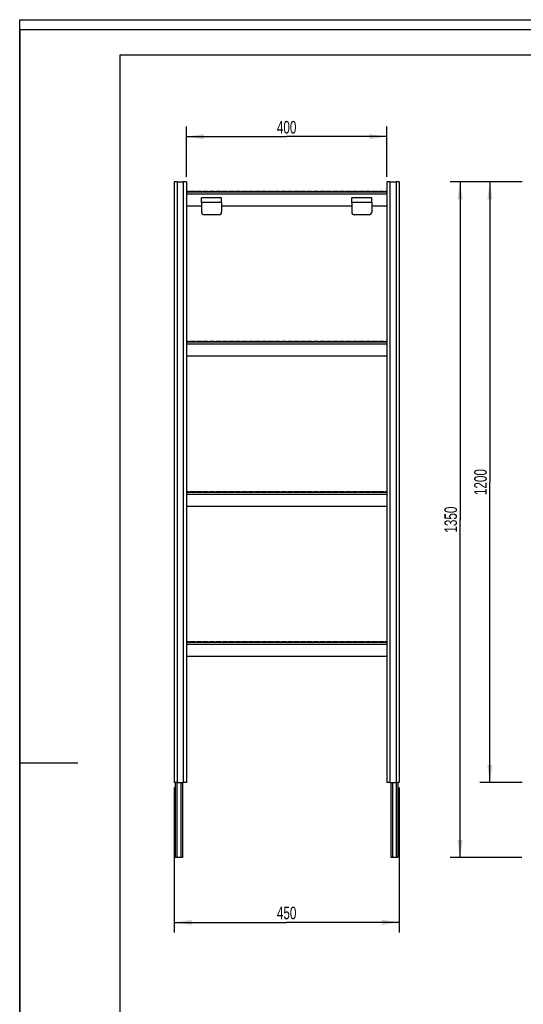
# Model space of a CAD drawing. Header units: millimetres. Extents: x 0 to 2100, y 0 to 2970.
# Tile 10 of 28: x 0 to 1006, y 1003 to 2970. Entities that reach past the tile are written whole.
import ezdxf

# ---------------------------------------------------------------- set-up
doc = ezdxf.new("R2010")
doc.units = ezdxf.units.MM
doc.header["$LTSCALE"] = 193.6
doc.layers.get('0').update_dxf_attribs({"linetype": 'CONTINUOUS'})
doc.layers.add('_2D-BEM', color=7, linetype='CONTINUOUS')
doc.styles.get("Standard").update_dxf_attribs({"font": 'txt', "width": 0.7})
doc.dimstyles.new('DIMSTYLE_1', dxfattribs={"dimtxt": 25, "dimasz": 35, "dimexe": 2, "dimexo": 1, "dimtad": 1, "dimdec": 1, "dimtxsty": 'STANDARD', "dimblk": '_FILLED', "dimblk1": '_FILLED', "dimblk2": '_FILLED', "dimcen": 0.09, "dimadec": 1, "dimazin": 2, "dimtp": 0.5, "dimtm": 0.5, "dimtfac": 1, "dimtdec": 1, "dimtofl": 0, "dimtmove": 0, "dimatfit": 3, "dimldrblk": '_FILLED', "dimfxl": 1, "dimtolj": 1, "dimarcsym": 0})
doc.dimstyles.new('DIMSTYLE_2', dxfattribs={"dimtxt": 25, "dimasz": 35, "dimexe": 2, "dimexo": 1, "dimtad": 1, "dimdec": 1, "dimtxsty": 'STANDARD', "dimblk": '_FILLED', "dimblk1": '_FILLED', "dimblk2": '_FILLED', "dimcen": 0.09, "dimadec": 1, "dimazin": 2, "dimtp": 0.8, "dimtm": 0.8, "dimtfac": 1, "dimtdec": 1, "dimtofl": 0, "dimtmove": 0, "dimatfit": 3, "dimldrblk": '_FILLED', "dimfxl": 1, "dimtolj": 1, "dimarcsym": 0})
doc.dimstyles.new('DIMSTYLE_3', dxfattribs={"dimtxt": 25, "dimasz": 35, "dimexe": 2, "dimexo": 1, "dimtad": 1, "dimdec": 1, "dimtxsty": 'STANDARD', "dimblk": '_FILLED', "dimblk1": '_FILLED', "dimblk2": '_FILLED', "dimcen": 0.09, "dimadec": 1, "dimazin": 2, "dimtp": 1.2, "dimtm": 1.2, "dimtfac": 1, "dimtdec": 1, "dimtofl": 0, "dimtmove": 0, "dimatfit": 3, "dimldrblk": '_FILLED', "dimfxl": 1, "dimtolj": 1, "dimarcsym": 0})

# ---------------------------------------------------------------- blocks, each defined once
blk = doc.blocks.new('_FILLED')
at = {"color": 0, "linetype": 'BYBLOCK'}
blk.add_solid([(0, 0), (-1, 0.143), (-1, -0.143)], dxfattribs=at)
blk = doc.blocks.new('*D0')
at = {"layer": '_2D-BEM', "color": 2, "linetype": 'CONTINUOUS'}
for p, q in [((333.4, 2656.1), (333.4, 2756.4)), ((733.4, 2656.1), (733.4, 2756.4)), ((333.4, 2736.4), (533.4, 2736.4)), ((733.4, 2736.4), (533.4, 2736.4))]:
    blk.add_line(p, q, dxfattribs=at)
at = {"layer": '_2D-BEM', "color": 2, "linetype": 'CONTINUOUS', "xscale": 35, "yscale": 35, "zscale": 35, "rotation": 180}
blk.add_blockref('_FILLED', (333.4, 2736.4), dxfattribs=at)
at = {"layer": '_2D-BEM', "color": 2, "linetype": 'CONTINUOUS', "xscale": 35, "yscale": 35, "zscale": 35}
blk.add_blockref('_FILLED', (733.4, 2736.4), dxfattribs=at)
at = {"layer": '_2D-BEM', "color": 2, "linetype": 'CONTINUOUS', "insert": (533.4, 2767.6), "char_height": 25, "width": 88.393, "attachment_point": 2, "line_spacing_factor": 0.9}
blk.add_mtext('400', dxfattribs=at)
blk = doc.blocks.new('*D1')
at = {"layer": '_2D-BEM', "color": 2, "linetype": 'CONTINUOUS'}
for p, q in [((308.4, 1436.1), (308.4, 1146.4)), ((758.4, 1436.1), (758.4, 1146.4)), ((308.4, 1166.4), (533.4, 1166.4)), ((758.4, 1166.4), (533.4, 1166.4))]:
    blk.add_line(p, q, dxfattribs=at)
at = {"layer": '_2D-BEM', "color": 2, "linetype": 'CONTINUOUS', "xscale": 35, "yscale": 35, "zscale": 35, "rotation": 180}
blk.add_blockref('_FILLED', (308.4, 1166.4), dxfattribs=at)
at = {"layer": '_2D-BEM', "color": 2, "linetype": 'CONTINUOUS', "xscale": 35, "yscale": 35, "zscale": 35}
blk.add_blockref('_FILLED', (758.4, 1166.4), dxfattribs=at)
at = {"layer": '_2D-BEM', "color": 2, "linetype": 'CONTINUOUS', "insert": (533.4, 1197.6), "char_height": 25, "width": 85.714, "attachment_point": 2, "line_spacing_factor": 0.9}
blk.add_mtext('450', dxfattribs=at)
blk = doc.blocks.new('*D2')
at = {"layer": '_2D-BEM', "color": 2, "linetype": 'CONTINUOUS'}
for p, q in [((1004, 2646.1), (860, 2646.1)), ((880, 2646.1), (880, 1971.1)), ((880, 1296.1), (880, 1971.1)), ((1003.1, 1296.1), (860, 1296.1))]:
    blk.add_line(p, q, dxfattribs=at)
at = {"layer": '_2D-BEM', "color": 2, "linetype": 'CONTINUOUS', "xscale": 35, "yscale": 35, "zscale": 35}
for p, rotation in [((880, 2646.1), 90), ((880, 1296.1), 270)]:
    blk.add_blockref('_FILLED', p, dxfattribs=dict(at, rotation=rotation))
at = {"layer": '_2D-BEM', "color": 2, "linetype": 'CONTINUOUS', "insert": (848.8, 1971.1), "char_height": 25, "width": 104.464, "attachment_point": 2, "rotation": 90, "line_spacing_factor": 0.9}
blk.add_mtext('1350', dxfattribs=at)
blk = doc.blocks.new('*D3')
at = {"layer": '_2D-BEM', "color": 2, "linetype": 'CONTINUOUS'}
for p, q in [((1004, 2646.1), (919.5, 2646.1)), ((939.5, 2646.1), (939.5, 2046.1)), ((939.5, 1446.1), (939.5, 2046.1)), ((1004, 1446.1), (919.5, 1446.1))]:
    blk.add_line(p, q, dxfattribs=at)
at = {"layer": '_2D-BEM', "color": 2, "linetype": 'CONTINUOUS', "xscale": 35, "yscale": 35, "zscale": 35}
for p, rotation in [((939.5, 2646.1), 90), ((939.5, 1446.1), 270)]:
    blk.add_blockref('_FILLED', p, dxfattribs=dict(at, rotation=rotation))
at = {"layer": '_2D-BEM', "color": 2, "linetype": 'CONTINUOUS', "insert": (908.2, 2046.1), "char_height": 25, "width": 109.821, "attachment_point": 2, "rotation": 90, "line_spacing_factor": 0.9}
blk.add_mtext('1200', dxfattribs=at)

msp = doc.modelspace()

# ---------------------------------------------------------------- linework, layer by layer
at = {"color": 7, "linetype": 'CONTINUOUS'}
for p, q in [((0, 2970), (2100, 2970)), ((0, 0), (0, 2970)), ((0, 2970), (2100, 2970)), ((0, 0), (0, 2970)), ((308.4, 2646.1), (308.4, 1446.1)), ((310.9, 2646.1), (308.4, 2646.1)), ((314.84, 2646.1), (310.9, 2646.1)), ((314.84, 2646.1), (326.95, 2646.1)), ((330.9, 2646.1), (326.95, 2646.1)), ((333.4, 2646.1), (330.9, 2646.1)), ((333.4, 2646.1), (333.4, 1446.1)), ((733.4, 2646.1), (733.4, 1446.1)), ((735.9, 2646.1), (733.4, 2646.1)), ((739.84, 2646.1), (735.9, 2646.1)), ((739.84, 2646.1), (751.95, 2646.1)), ((755.9, 2646.1), (751.95, 2646.1)), ((758.4, 2646.1), (755.9, 2646.1)), ((758.4, 2646.1), (758.4, 1446.1)), ((333.4, 2627.6), (337, 2627.6)), ((333.4, 2626.1), (733.4, 2626.1)), ((337, 2627.6), (337.03, 2627.6)), ((337.03, 2627.6), (337.3, 2627.6)), ((340.79, 2627.6), (341.06, 2627.6)), ((341.06, 2627.6), (341.09, 2627.6)), ((341.09, 2627.6), (349.99, 2627.6)), ((349.99, 2627.6), (350.02, 2627.6)), ((350.02, 2627.6), (350.29, 2627.6)), ((353.78, 2627.6), (354.05, 2627.6)), ((354.05, 2627.6), (354.08, 2627.6)), ((354.08, 2627.6), (362.98, 2627.6)), ((362.98, 2627.6), (363.01, 2627.6)), ((363.01, 2627.6), (363.28, 2627.6)), ((366.77, 2627.6), (367.04, 2627.6)), ((367.04, 2627.6), (367.07, 2627.6)), ((367.07, 2627.6), (375.97, 2627.6)), ((375.97, 2627.6), (376, 2627.6)), ((376, 2627.6), (376.27, 2627.6)), ((379.76, 2627.6), (380.03, 2627.6)), ((380.03, 2627.6), (380.06, 2627.6)), ((380.06, 2627.6), (388.96, 2627.6)), ((388.96, 2627.6), (388.99, 2627.6)), ((388.99, 2627.6), (389.26, 2627.6)), ((392.75, 2627.6), (393.02, 2627.6)), ((393.02, 2627.6), (393.05, 2627.6)), ((393.05, 2627.6), (401.95, 2627.6)), ((401.95, 2627.6), (401.98, 2627.6)), ((401.98, 2627.6), (402.25, 2627.6)), ((405.74, 2627.6), (406.01, 2627.6)), ((406.01, 2627.6), (406.04, 2627.6)), ((406.04, 2627.6), (414.94, 2627.6)), ((414.94, 2627.6), (414.97, 2627.6)), ((414.97, 2627.6), (415.24, 2627.6)), ((418.73, 2627.6), (419, 2627.6)), ((419, 2627.6), (419.03, 2627.6)), ((419.03, 2627.6), (427.93, 2627.6)), ((427.93, 2627.6), (427.96, 2627.6)), ((427.96, 2627.6), (428.23, 2627.6)), ((431.72, 2627.6), (431.99, 2627.6)), ((431.99, 2627.6), (432.02, 2627.6)), ((432.02, 2627.6), (440.92, 2627.6)), ((440.92, 2627.6), (440.95, 2627.6)), ((440.95, 2627.6), (441.22, 2627.6)), ((444.71, 2627.6), (444.98, 2627.6)), ((444.98, 2627.6), (445.01, 2627.6)), ((445.01, 2627.6), (453.91, 2627.6)), ((453.91, 2627.6), (453.94, 2627.6)), ((453.94, 2627.6), (454.21, 2627.6)), ((457.7, 2627.6), (457.97, 2627.6)), ((457.97, 2627.6), (458, 2627.6)), ((458, 2627.6), (466.9, 2627.6)), ((466.9, 2627.6), (466.93, 2627.6)), ((466.93, 2627.6), (467.2, 2627.6)), ((470.69, 2627.6), (470.96, 2627.6)), ((470.96, 2627.6), (470.99, 2627.6)), ((470.99, 2627.6), (479.89, 2627.6)), ((479.89, 2627.6), (479.92, 2627.6)), ((479.92, 2627.6), (480.19, 2627.6)), ((483.68, 2627.6), (483.96, 2627.6)), ((483.96, 2627.6), (483.98, 2627.6)), ((483.98, 2627.6), (492.88, 2627.6)), ((492.88, 2627.6), (492.91, 2627.6)), ((492.91, 2627.6), (493.18, 2627.6)), ((496.67, 2627.6), (496.95, 2627.6)), ((496.95, 2627.6), (496.97, 2627.6)), ((496.97, 2627.6), (505.87, 2627.6)), ((505.87, 2627.6), (505.9, 2627.6)), ((505.9, 2627.6), (506.17, 2627.6)), ((509.66, 2627.6), (509.94, 2627.6)), ((509.94, 2627.6), (509.96, 2627.6)), ((509.96, 2627.6), (518.86, 2627.6)), ((518.86, 2627.6), (518.89, 2627.6)), ((518.89, 2627.6), (519.16, 2627.6)), ((522.65, 2627.6), (522.93, 2627.6)), ((522.93, 2627.6), (522.95, 2627.6)), ((522.95, 2627.6), (531.85, 2627.6)), ((531.85, 2627.6), (531.88, 2627.6)), ((531.88, 2627.6), (532.15, 2627.6)), ((535.65, 2627.6), (535.92, 2627.6)), ((535.92, 2627.6), (535.95, 2627.6)), ((535.95, 2627.6), (544.85, 2627.6)), ((544.85, 2627.6), (544.87, 2627.6)), ((544.87, 2627.6), (545.15, 2627.6)), ((548.64, 2627.6), (548.91, 2627.6)), ((548.91, 2627.6), (548.94, 2627.6)), ((548.94, 2627.6), (557.84, 2627.6)), ((557.84, 2627.6), (557.86, 2627.6)), ((557.86, 2627.6), (558.14, 2627.6)), ((561.63, 2627.6), (561.9, 2627.6)), ((561.9, 2627.6), (561.93, 2627.6)), ((561.93, 2627.6), (570.83, 2627.6)), ((570.83, 2627.6), (570.85, 2627.6)), ((570.85, 2627.6), (571.13, 2627.6)), ((574.62, 2627.6), (574.89, 2627.6)), ((574.89, 2627.6), (574.92, 2627.6)), ((574.92, 2627.6), (583.82, 2627.6)), ((583.82, 2627.6), (583.85, 2627.6)), ((583.85, 2627.6), (584.12, 2627.6)), ((587.61, 2627.6), (587.88, 2627.6)), ((587.88, 2627.6), (587.91, 2627.6)), ((587.91, 2627.6), (596.81, 2627.6)), ((596.81, 2627.6), (596.84, 2627.6)), ((596.84, 2627.6), (597.11, 2627.6)), ((600.6, 2627.6), (600.87, 2627.6)), ((600.87, 2627.6), (600.9, 2627.6)), ((600.9, 2627.6), (609.8, 2627.6)), ((609.8, 2627.6), (609.83, 2627.6)), ((609.83, 2627.6), (610.1, 2627.6)), ((613.59, 2627.6), (613.86, 2627.6)), ((613.86, 2627.6), (613.89, 2627.6)), ((613.89, 2627.6), (622.79, 2627.6)), ((622.79, 2627.6), (622.82, 2627.6)), ((622.82, 2627.6), (623.09, 2627.6)), ((626.58, 2627.6), (626.85, 2627.6)), ((626.85, 2627.6), (626.88, 2627.6)), ((626.88, 2627.6), (635.78, 2627.6)), ((635.78, 2627.6), (635.81, 2627.6)), ((635.81, 2627.6), (636.08, 2627.6)), ((639.57, 2627.6), (639.84, 2627.6)), ((639.84, 2627.6), (639.87, 2627.6)), ((639.87, 2627.6), (648.77, 2627.6)), ((648.77, 2627.6), (648.8, 2627.6)), ((648.8, 2627.6), (649.07, 2627.6)), ((652.56, 2627.6), (652.83, 2627.6)), ((652.83, 2627.6), (652.86, 2627.6)), ((652.86, 2627.6), (661.76, 2627.6)), ((661.76, 2627.6), (661.79, 2627.6)), ((661.79, 2627.6), (662.06, 2627.6)), ((665.55, 2627.6), (665.82, 2627.6)), ((665.82, 2627.6), (665.85, 2627.6)), ((665.85, 2627.6), (674.75, 2627.6)), ((674.75, 2627.6), (674.78, 2627.6)), ((674.78, 2627.6), (675.05, 2627.6)), ((678.54, 2627.6), (678.81, 2627.6)), ((678.81, 2627.6), (678.84, 2627.6)), ((678.84, 2627.6), (687.74, 2627.6)), ((687.74, 2627.6), (687.77, 2627.6)), ((687.77, 2627.6), (688.04, 2627.6)), ((691.53, 2627.6), (691.8, 2627.6)), ((691.8, 2627.6), (691.83, 2627.6)), ((691.83, 2627.6), (700.73, 2627.6)), ((700.73, 2627.6), (700.76, 2627.6)), ((700.76, 2627.6), (701.03, 2627.6)), ((704.52, 2627.6), (704.79, 2627.6)), ((704.79, 2627.6), (704.82, 2627.6)), ((704.82, 2627.6), (713.72, 2627.6)), ((713.72, 2627.6), (713.75, 2627.6)), ((713.75, 2627.6), (714.02, 2627.6)), ((717.51, 2627.6), (717.78, 2627.6)), ((717.78, 2627.6), (717.81, 2627.6)), ((717.81, 2627.6), (726.71, 2627.6)), ((726.71, 2627.6), (726.74, 2627.6)), ((726.74, 2627.6), (727.01, 2627.6)), ((730.5, 2627.6), (730.77, 2627.6)), ((730.77, 2627.6), (730.8, 2627.6)), ((730.8, 2627.6), (733.4, 2627.6)), ((363.4, 2597.6), (333.4, 2597.6)), ((403.4, 2614.1), (363.4, 2614.1)), ((363.4, 2610.1), (363.4, 2614.1)), ((363.4, 2604.51), (363.4, 2610.1)), ((363.4, 2604.51), (363.4, 2585.1)), ((403.4, 2610.1), (403.4, 2614.1)), ((403.4, 2604.51), (403.4, 2610.1)), ((403.4, 2604.51), (403.4, 2585.1)), ((663.4, 2597.6), (403.4, 2597.6)), ((703.4, 2614.1), (663.4, 2614.1)), ((663.4, 2610.1), (663.4, 2614.1)), ((663.4, 2604.51), (663.4, 2610.1)), ((663.4, 2604.51), (663.4, 2585.1)), ((703.4, 2610.1), (703.4, 2614.1)), ((703.4, 2604.51), (703.4, 2610.1)), ((703.4, 2604.51), (703.4, 2585.1)), ((733.4, 2597.6), (703.4, 2597.6)), ((398.4, 2580.1), (368.4, 2580.1)), ((698.4, 2580.1), (668.4, 2580.1)), ((333.4, 2327.6), (337, 2327.6)), ((333.4, 2326.1), (733.4, 2326.1)), ((337, 2327.6), (337.03, 2327.6)), ((337.03, 2327.6), (337.3, 2327.6)), ((340.79, 2327.6), (341.06, 2327.6)), ((341.06, 2327.6), (341.09, 2327.6)), ((341.09, 2327.6), (349.99, 2327.6)), ((349.99, 2327.6), (350.02, 2327.6)), ((350.02, 2327.6), (350.29, 2327.6)), ((353.78, 2327.6), (354.05, 2327.6)), ((354.05, 2327.6), (354.08, 2327.6)), ((354.08, 2327.6), (362.98, 2327.6)), ((362.98, 2327.6), (363.01, 2327.6)), ((363.01, 2327.6), (363.28, 2327.6)), ((366.77, 2327.6), (367.04, 2327.6)), ((367.04, 2327.6), (367.07, 2327.6)), ((367.07, 2327.6), (375.97, 2327.6)), ((375.97, 2327.6), (376, 2327.6)), ((376, 2327.6), (376.27, 2327.6)), ((379.76, 2327.6), (380.03, 2327.6)), ((380.03, 2327.6), (380.06, 2327.6)), ((380.06, 2327.6), (388.96, 2327.6)), ((388.96, 2327.6), (388.99, 2327.6)), ((388.99, 2327.6), (389.26, 2327.6)), ((392.75, 2327.6), (393.02, 2327.6)), ((393.02, 2327.6), (393.05, 2327.6)), ((393.05, 2327.6), (401.95, 2327.6)), ((401.95, 2327.6), (401.98, 2327.6)), ((401.98, 2327.6), (402.25, 2327.6)), ((405.74, 2327.6), (406.01, 2327.6)), ((406.01, 2327.6), (406.04, 2327.6)), ((406.04, 2327.6), (414.94, 2327.6)), ((414.94, 2327.6), (414.97, 2327.6)), ((414.97, 2327.6), (415.24, 2327.6)), ((418.73, 2327.6), (419, 2327.6)), ((419, 2327.6), (419.03, 2327.6)), ((419.03, 2327.6), (427.93, 2327.6)), ((427.93, 2327.6), (427.96, 2327.6)), ((427.96, 2327.6), (428.23, 2327.6)), ((431.72, 2327.6), (431.99, 2327.6)), ((431.99, 2327.6), (432.02, 2327.6)), ((432.02, 2327.6), (440.92, 2327.6)), ((440.92, 2327.6), (440.95, 2327.6)), ((440.95, 2327.6), (441.22, 2327.6)), ((444.71, 2327.6), (444.98, 2327.6)), ((444.98, 2327.6), (445.01, 2327.6)), ((445.01, 2327.6), (453.91, 2327.6)), ((453.91, 2327.6), (453.94, 2327.6)), ((453.94, 2327.6), (454.21, 2327.6)), ((457.7, 2327.6), (457.97, 2327.6)), ((457.97, 2327.6), (458, 2327.6)), ((458, 2327.6), (466.9, 2327.6)), ((466.9, 2327.6), (466.93, 2327.6)), ((466.93, 2327.6), (467.2, 2327.6)), ((470.69, 2327.6), (470.96, 2327.6)), ((470.96, 2327.6), (470.99, 2327.6)), ((470.99, 2327.6), (479.89, 2327.6)), ((479.89, 2327.6), (479.92, 2327.6)), ((479.92, 2327.6), (480.19, 2327.6)), ((483.68, 2327.6), (483.96, 2327.6)), ((483.96, 2327.6), (483.98, 2327.6)), ((483.98, 2327.6), (492.88, 2327.6)), ((492.88, 2327.6), (492.91, 2327.6)), ((492.91, 2327.6), (493.18, 2327.6)), ((496.67, 2327.6), (496.95, 2327.6)), ((496.95, 2327.6), (496.97, 2327.6)), ((496.97, 2327.6), (505.87, 2327.6)), ((505.87, 2327.6), (505.9, 2327.6)), ((505.9, 2327.6), (506.17, 2327.6)), ((509.66, 2327.6), (509.94, 2327.6)), ((509.94, 2327.6), (509.96, 2327.6)), ((509.96, 2327.6), (518.86, 2327.6)), ((518.86, 2327.6), (518.89, 2327.6)), ((518.89, 2327.6), (519.16, 2327.6)), ((522.65, 2327.6), (522.93, 2327.6)), ((522.93, 2327.6), (522.95, 2327.6)), ((522.95, 2327.6), (531.85, 2327.6)), ((531.85, 2327.6), (531.88, 2327.6)), ((531.88, 2327.6), (532.15, 2327.6)), ((535.65, 2327.6), (535.92, 2327.6)), ((535.92, 2327.6), (535.95, 2327.6)), ((535.95, 2327.6), (544.85, 2327.6)), ((544.85, 2327.6), (544.87, 2327.6)), ((544.87, 2327.6), (545.15, 2327.6)), ((548.64, 2327.6), (548.91, 2327.6)), ((548.91, 2327.6), (548.94, 2327.6)), ((548.94, 2327.6), (557.84, 2327.6)), ((557.84, 2327.6), (557.86, 2327.6)), ((557.86, 2327.6), (558.14, 2327.6)), ((561.63, 2327.6), (561.9, 2327.6)), ((561.9, 2327.6), (561.93, 2327.6)), ((561.93, 2327.6), (570.83, 2327.6)), ((570.83, 2327.6), (570.85, 2327.6)), ((570.85, 2327.6), (571.13, 2327.6)), ((574.62, 2327.6), (574.89, 2327.6)), ((574.89, 2327.6), (574.92, 2327.6)), ((574.92, 2327.6), (583.82, 2327.6)), ((583.82, 2327.6), (583.85, 2327.6)), ((583.85, 2327.6), (584.12, 2327.6)), ((587.61, 2327.6), (587.88, 2327.6)), ((587.88, 2327.6), (587.91, 2327.6)), ((587.91, 2327.6), (596.81, 2327.6)), ((596.81, 2327.6), (596.84, 2327.6)), ((596.84, 2327.6), (597.11, 2327.6)), ((600.6, 2327.6), (600.87, 2327.6)), ((600.87, 2327.6), (600.9, 2327.6)), ((600.9, 2327.6), (609.8, 2327.6)), ((609.8, 2327.6), (609.83, 2327.6)), ((609.83, 2327.6), (610.1, 2327.6)), ((613.59, 2327.6), (613.86, 2327.6)), ((613.86, 2327.6), (613.89, 2327.6)), ((613.89, 2327.6), (622.79, 2327.6)), ((622.79, 2327.6), (622.82, 2327.6)), ((622.82, 2327.6), (623.09, 2327.6)), ((626.58, 2327.6), (626.85, 2327.6)), ((626.85, 2327.6), (626.88, 2327.6)), ((626.88, 2327.6), (635.78, 2327.6)), ((635.78, 2327.6), (635.81, 2327.6)), ((635.81, 2327.6), (636.08, 2327.6)), ((639.57, 2327.6), (639.84, 2327.6)), ((639.84, 2327.6), (639.87, 2327.6)), ((639.87, 2327.6), (648.77, 2327.6)), ((648.77, 2327.6), (648.8, 2327.6)), ((648.8, 2327.6), (649.07, 2327.6)), ((652.56, 2327.6), (652.83, 2327.6)), ((652.83, 2327.6), (652.86, 2327.6)), ((652.86, 2327.6), (661.76, 2327.6)), ((661.76, 2327.6), (661.79, 2327.6)), ((661.79, 2327.6), (662.06, 2327.6)), ((665.55, 2327.6), (665.82, 2327.6)), ((665.82, 2327.6), (665.85, 2327.6)), ((665.85, 2327.6), (674.75, 2327.6)), ((674.75, 2327.6), (674.78, 2327.6)), ((674.78, 2327.6), (675.05, 2327.6)), ((678.54, 2327.6), (678.81, 2327.6)), ((678.81, 2327.6), (678.84, 2327.6)), ((678.84, 2327.6), (687.74, 2327.6)), ((687.74, 2327.6), (687.77, 2327.6)), ((687.77, 2327.6), (688.04, 2327.6)), ((691.53, 2327.6), (691.8, 2327.6)), ((691.8, 2327.6), (691.83, 2327.6)), ((691.83, 2327.6), (700.73, 2327.6)), ((700.73, 2327.6), (700.76, 2327.6)), ((700.76, 2327.6), (701.03, 2327.6)), ((704.52, 2327.6), (704.79, 2327.6)), ((704.79, 2327.6), (704.82, 2327.6)), ((704.82, 2327.6), (713.72, 2327.6)), ((713.72, 2327.6), (713.75, 2327.6)), ((713.75, 2327.6), (714.02, 2327.6)), ((717.51, 2327.6), (717.78, 2327.6)), ((717.78, 2327.6), (717.81, 2327.6)), ((717.81, 2327.6), (726.71, 2327.6)), ((726.71, 2327.6), (726.74, 2327.6)), ((726.74, 2327.6), (727.01, 2327.6)), ((730.5, 2327.6), (730.77, 2327.6)), ((730.77, 2327.6), (730.8, 2327.6)), ((730.8, 2327.6), (733.4, 2327.6)), ((733.4, 2297.6), (333.4, 2297.6)), ((333.4, 2027.6), (337, 2027.6)), ((337, 2027.6), (337.03, 2027.6)), ((337.03, 2027.6), (337.3, 2027.6)), ((340.79, 2027.6), (341.06, 2027.6)), ((341.06, 2027.6), (341.09, 2027.6)), ((341.09, 2027.6), (349.99, 2027.6)), ((349.99, 2027.6), (350.02, 2027.6)), ((350.02, 2027.6), (350.29, 2027.6)), ((353.78, 2027.6), (354.05, 2027.6)), ((354.05, 2027.6), (354.08, 2027.6)), ((354.08, 2027.6), (362.98, 2027.6)), ((362.98, 2027.6), (363.01, 2027.6)), ((363.01, 2027.6), (363.28, 2027.6)), ((366.77, 2027.6), (367.04, 2027.6)), ((367.04, 2027.6), (367.07, 2027.6)), ((367.07, 2027.6), (375.97, 2027.6)), ((375.97, 2027.6), (376, 2027.6)), ((376, 2027.6), (376.27, 2027.6)), ((379.76, 2027.6), (380.03, 2027.6)), ((380.03, 2027.6), (380.06, 2027.6)), ((380.06, 2027.6), (388.96, 2027.6)), ((388.96, 2027.6), (388.99, 2027.6)), ((388.99, 2027.6), (389.26, 2027.6)), ((392.75, 2027.6), (393.02, 2027.6)), ((393.02, 2027.6), (393.05, 2027.6)), ((393.05, 2027.6), (401.95, 2027.6)), ((401.95, 2027.6), (401.98, 2027.6)), ((401.98, 2027.6), (402.25, 2027.6)), ((405.74, 2027.6), (406.01, 2027.6)), ((406.01, 2027.6), (406.04, 2027.6)), ((406.04, 2027.6), (414.94, 2027.6)), ((414.94, 2027.6), (414.97, 2027.6)), ((414.97, 2027.6), (415.24, 2027.6)), ((418.73, 2027.6), (419, 2027.6)), ((419, 2027.6), (419.03, 2027.6)), ((419.03, 2027.6), (427.93, 2027.6)), ((427.93, 2027.6), (427.96, 2027.6)), ((427.96, 2027.6), (428.23, 2027.6)), ((431.72, 2027.6), (431.99, 2027.6)), ((431.99, 2027.6), (432.02, 2027.6)), ((432.02, 2027.6), (440.92, 2027.6)), ((440.92, 2027.6), (440.95, 2027.6)), ((440.95, 2027.6), (441.22, 2027.6)), ((444.71, 2027.6), (444.98, 2027.6)), ((444.98, 2027.6), (445.01, 2027.6)), ((445.01, 2027.6), (453.91, 2027.6)), ((453.91, 2027.6), (453.94, 2027.6)), ((453.94, 2027.6), (454.21, 2027.6)), ((457.7, 2027.6), (457.97, 2027.6)), ((457.97, 2027.6), (458, 2027.6)), ((458, 2027.6), (466.9, 2027.6)), ((466.9, 2027.6), (466.93, 2027.6)), ((466.93, 2027.6), (467.2, 2027.6)), ((470.69, 2027.6), (470.96, 2027.6)), ((470.96, 2027.6), (470.99, 2027.6)), ((470.99, 2027.6), (479.89, 2027.6)), ((479.89, 2027.6), (479.92, 2027.6)), ((479.92, 2027.6), (480.19, 2027.6)), ((483.68, 2027.6), (483.96, 2027.6)), ((483.96, 2027.6), (483.98, 2027.6)), ((483.98, 2027.6), (492.88, 2027.6)), ((492.88, 2027.6), (492.91, 2027.6)), ((492.91, 2027.6), (493.18, 2027.6)), ((496.67, 2027.6), (496.95, 2027.6)), ((496.95, 2027.6), (496.97, 2027.6)), ((496.97, 2027.6), (505.87, 2027.6)), ((505.87, 2027.6), (505.9, 2027.6)), ((505.9, 2027.6), (506.17, 2027.6)), ((509.66, 2027.6), (509.94, 2027.6)), ((509.94, 2027.6), (509.96, 2027.6)), ((509.96, 2027.6), (518.86, 2027.6)), ((518.86, 2027.6), (518.89, 2027.6)), ((518.89, 2027.6), (519.16, 2027.6)), ((522.65, 2027.6), (522.93, 2027.6)), ((522.93, 2027.6), (522.95, 2027.6)), ((522.95, 2027.6), (531.85, 2027.6)), ((531.85, 2027.6), (531.88, 2027.6)), ((531.88, 2027.6), (532.15, 2027.6)), ((535.65, 2027.6), (535.92, 2027.6)), ((535.92, 2027.6), (535.95, 2027.6)), ((535.95, 2027.6), (544.85, 2027.6)), ((544.85, 2027.6), (544.87, 2027.6)), ((544.87, 2027.6), (545.15, 2027.6)), ((548.64, 2027.6), (548.91, 2027.6)), ((548.91, 2027.6), (548.94, 2027.6)), ((548.94, 2027.6), (557.84, 2027.6)), ((557.84, 2027.6), (557.86, 2027.6)), ((557.86, 2027.6), (558.14, 2027.6)), ((561.63, 2027.6), (561.9, 2027.6)), ((561.9, 2027.6), (561.93, 2027.6)), ((561.93, 2027.6), (570.83, 2027.6)), ((570.83, 2027.6), (570.85, 2027.6)), ((570.85, 2027.6), (571.13, 2027.6)), ((574.62, 2027.6), (574.89, 2027.6)), ((574.89, 2027.6), (574.92, 2027.6)), ((574.92, 2027.6), (583.82, 2027.6)), ((583.82, 2027.6), (583.85, 2027.6)), ((583.85, 2027.6), (584.12, 2027.6)), ((587.61, 2027.6), (587.88, 2027.6)), ((587.88, 2027.6), (587.91, 2027.6)), ((587.91, 2027.6), (596.81, 2027.6)), ((596.81, 2027.6), (596.84, 2027.6)), ((596.84, 2027.6), (597.11, 2027.6)), ((600.6, 2027.6), (600.87, 2027.6)), ((600.87, 2027.6), (600.9, 2027.6)), ((600.9, 2027.6), (609.8, 2027.6)), ((609.8, 2027.6), (609.83, 2027.6)), ((609.83, 2027.6), (610.1, 2027.6)), ((613.59, 2027.6), (613.86, 2027.6)), ((613.86, 2027.6), (613.89, 2027.6)), ((613.89, 2027.6), (622.79, 2027.6)), ((622.79, 2027.6), (622.82, 2027.6)), ((622.82, 2027.6), (623.09, 2027.6)), ((626.58, 2027.6), (626.85, 2027.6)), ((626.85, 2027.6), (626.88, 2027.6)), ((626.88, 2027.6), (635.78, 2027.6)), ((635.78, 2027.6), (635.81, 2027.6)), ((635.81, 2027.6), (636.08, 2027.6)), ((639.57, 2027.6), (639.84, 2027.6)), ((639.84, 2027.6), (639.87, 2027.6)), ((639.87, 2027.6), (648.77, 2027.6)), ((648.77, 2027.6), (648.8, 2027.6)), ((648.8, 2027.6), (649.07, 2027.6)), ((652.56, 2027.6), (652.83, 2027.6)), ((652.83, 2027.6), (652.86, 2027.6)), ((652.86, 2027.6), (661.76, 2027.6)), ((661.76, 2027.6), (661.79, 2027.6)), ((661.79, 2027.6), (662.06, 2027.6)), ((665.55, 2027.6), (665.82, 2027.6)), ((665.82, 2027.6), (665.85, 2027.6)), ((665.85, 2027.6), (674.75, 2027.6)), ((674.75, 2027.6), (674.78, 2027.6)), ((674.78, 2027.6), (675.05, 2027.6)), ((678.54, 2027.6), (678.81, 2027.6)), ((678.81, 2027.6), (678.84, 2027.6)), ((678.84, 2027.6), (687.74, 2027.6)), ((687.74, 2027.6), (687.77, 2027.6)), ((687.77, 2027.6), (688.04, 2027.6)), ((691.53, 2027.6), (691.8, 2027.6)), ((691.8, 2027.6), (691.83, 2027.6)), ((691.83, 2027.6), (700.73, 2027.6)), ((700.73, 2027.6), (700.76, 2027.6)), ((700.76, 2027.6), (701.03, 2027.6)), ((704.52, 2027.6), (704.79, 2027.6)), ((704.79, 2027.6), (704.82, 2027.6)), ((704.82, 2027.6), (713.72, 2027.6)), ((713.72, 2027.6), (713.75, 2027.6)), ((713.75, 2027.6), (714.02, 2027.6)), ((717.51, 2027.6), (717.78, 2027.6)), ((717.78, 2027.6), (717.81, 2027.6)), ((717.81, 2027.6), (726.71, 2027.6)), ((726.71, 2027.6), (726.74, 2027.6)), ((726.74, 2027.6), (727.01, 2027.6)), ((730.5, 2027.6), (730.77, 2027.6)), ((730.77, 2027.6), (730.8, 2027.6)), ((730.8, 2027.6), (733.4, 2027.6)), ((333.4, 2026.1), (733.4, 2026.1)), ((733.4, 1997.6), (333.4, 1997.6)), ((333.4, 1727.6), (337, 1727.6)), ((333.4, 1726.1), (733.4, 1726.1)), ((337, 1727.6), (337.03, 1727.6)), ((337.03, 1727.6), (337.3, 1727.6)), ((340.79, 1727.6), (341.06, 1727.6)), ((341.06, 1727.6), (341.09, 1727.6)), ((341.09, 1727.6), (349.99, 1727.6)), ((349.99, 1727.6), (350.02, 1727.6)), ((350.02, 1727.6), (350.29, 1727.6)), ((353.78, 1727.6), (354.05, 1727.6)), ((354.05, 1727.6), (354.08, 1727.6)), ((354.08, 1727.6), (362.98, 1727.6)), ((362.98, 1727.6), (363.01, 1727.6)), ((363.01, 1727.6), (363.28, 1727.6)), ((366.77, 1727.6), (367.04, 1727.6)), ((367.04, 1727.6), (367.07, 1727.6)), ((367.07, 1727.6), (375.97, 1727.6)), ((375.97, 1727.6), (376, 1727.6)), ((376, 1727.6), (376.27, 1727.6)), ((379.76, 1727.6), (380.03, 1727.6)), ((380.03, 1727.6), (380.06, 1727.6)), ((380.06, 1727.6), (388.96, 1727.6)), ((388.96, 1727.6), (388.99, 1727.6)), ((388.99, 1727.6), (389.26, 1727.6)), ((392.75, 1727.6), (393.02, 1727.6)), ((393.02, 1727.6), (393.05, 1727.6)), ((393.05, 1727.6), (401.95, 1727.6)), ((401.95, 1727.6), (401.98, 1727.6)), ((401.98, 1727.6), (402.25, 1727.6)), ((405.74, 1727.6), (406.01, 1727.6)), ((406.01, 1727.6), (406.04, 1727.6)), ((406.04, 1727.6), (414.94, 1727.6)), ((414.94, 1727.6), (414.97, 1727.6)), ((414.97, 1727.6), (415.24, 1727.6)), ((418.73, 1727.6), (419, 1727.6)), ((419, 1727.6), (419.03, 1727.6)), ((419.03, 1727.6), (427.93, 1727.6)), ((427.93, 1727.6), (427.96, 1727.6)), ((427.96, 1727.6), (428.23, 1727.6)), ((431.72, 1727.6), (431.99, 1727.6)), ((431.99, 1727.6), (432.02, 1727.6)), ((432.02, 1727.6), (440.92, 1727.6)), ((440.92, 1727.6), (440.95, 1727.6)), ((440.95, 1727.6), (441.22, 1727.6)), ((444.71, 1727.6), (444.98, 1727.6)), ((444.98, 1727.6), (445.01, 1727.6)), ((445.01, 1727.6), (453.91, 1727.6)), ((453.91, 1727.6), (453.94, 1727.6)), ((453.94, 1727.6), (454.21, 1727.6)), ((457.7, 1727.6), (457.97, 1727.6)), ((457.97, 1727.6), (458, 1727.6)), ((458, 1727.6), (466.9, 1727.6)), ((466.9, 1727.6), (466.93, 1727.6)), ((466.93, 1727.6), (467.2, 1727.6)), ((470.69, 1727.6), (470.96, 1727.6)), ((470.96, 1727.6), (470.99, 1727.6)), ((470.99, 1727.6), (479.89, 1727.6)), ((479.89, 1727.6), (479.92, 1727.6)), ((479.92, 1727.6), (480.19, 1727.6)), ((483.68, 1727.6), (483.96, 1727.6)), ((483.96, 1727.6), (483.98, 1727.6)), ((483.98, 1727.6), (492.88, 1727.6)), ((492.88, 1727.6), (492.91, 1727.6)), ((492.91, 1727.6), (493.18, 1727.6)), ((496.67, 1727.6), (496.95, 1727.6)), ((496.95, 1727.6), (496.97, 1727.6)), ((496.97, 1727.6), (505.87, 1727.6)), ((505.87, 1727.6), (505.9, 1727.6)), ((505.9, 1727.6), (506.17, 1727.6)), ((509.66, 1727.6), (509.94, 1727.6)), ((509.94, 1727.6), (509.96, 1727.6)), ((509.96, 1727.6), (518.86, 1727.6)), ((518.86, 1727.6), (518.89, 1727.6)), ((518.89, 1727.6), (519.16, 1727.6)), ((522.65, 1727.6), (522.93, 1727.6)), ((522.93, 1727.6), (522.95, 1727.6)), ((522.95, 1727.6), (531.85, 1727.6)), ((531.85, 1727.6), (531.88, 1727.6)), ((531.88, 1727.6), (532.15, 1727.6)), ((535.65, 1727.6), (535.92, 1727.6)), ((535.92, 1727.6), (535.95, 1727.6)), ((535.95, 1727.6), (544.85, 1727.6)), ((544.85, 1727.6), (544.87, 1727.6)), ((544.87, 1727.6), (545.15, 1727.6)), ((548.64, 1727.6), (548.91, 1727.6)), ((548.91, 1727.6), (548.94, 1727.6)), ((548.94, 1727.6), (557.84, 1727.6)), ((557.84, 1727.6), (557.86, 1727.6)), ((557.86, 1727.6), (558.14, 1727.6)), ((561.63, 1727.6), (561.9, 1727.6)), ((561.9, 1727.6), (561.93, 1727.6)), ((561.93, 1727.6), (570.83, 1727.6)), ((570.83, 1727.6), (570.85, 1727.6)), ((570.85, 1727.6), (571.13, 1727.6)), ((574.62, 1727.6), (574.89, 1727.6)), ((574.89, 1727.6), (574.92, 1727.6)), ((574.92, 1727.6), (583.82, 1727.6)), ((583.82, 1727.6), (583.85, 1727.6)), ((583.85, 1727.6), (584.12, 1727.6)), ((587.61, 1727.6), (587.88, 1727.6)), ((587.88, 1727.6), (587.91, 1727.6)), ((587.91, 1727.6), (596.81, 1727.6)), ((596.81, 1727.6), (596.84, 1727.6)), ((596.84, 1727.6), (597.11, 1727.6)), ((600.6, 1727.6), (600.87, 1727.6)), ((600.87, 1727.6), (600.9, 1727.6)), ((600.9, 1727.6), (609.8, 1727.6)), ((609.8, 1727.6), (609.83, 1727.6)), ((609.83, 1727.6), (610.1, 1727.6)), ((613.59, 1727.6), (613.86, 1727.6)), ((613.86, 1727.6), (613.89, 1727.6)), ((613.89, 1727.6), (622.79, 1727.6)), ((622.79, 1727.6), (622.82, 1727.6)), ((622.82, 1727.6), (623.09, 1727.6)), ((626.58, 1727.6), (626.85, 1727.6)), ((626.85, 1727.6), (626.88, 1727.6)), ((626.88, 1727.6), (635.78, 1727.6)), ((635.78, 1727.6), (635.81, 1727.6)), ((635.81, 1727.6), (636.08, 1727.6)), ((639.57, 1727.6), (639.84, 1727.6)), ((639.84, 1727.6), (639.87, 1727.6)), ((639.87, 1727.6), (648.77, 1727.6)), ((648.77, 1727.6), (648.8, 1727.6)), ((648.8, 1727.6), (649.07, 1727.6)), ((652.56, 1727.6), (652.83, 1727.6)), ((652.83, 1727.6), (652.86, 1727.6)), ((652.86, 1727.6), (661.76, 1727.6)), ((661.76, 1727.6), (661.79, 1727.6)), ((661.79, 1727.6), (662.06, 1727.6)), ((665.55, 1727.6), (665.82, 1727.6)), ((665.82, 1727.6), (665.85, 1727.6)), ((665.85, 1727.6), (674.75, 1727.6)), ((674.75, 1727.6), (674.78, 1727.6)), ((674.78, 1727.6), (675.05, 1727.6)), ((678.54, 1727.6), (678.81, 1727.6)), ((678.81, 1727.6), (678.84, 1727.6)), ((678.84, 1727.6), (687.74, 1727.6)), ((687.74, 1727.6), (687.77, 1727.6)), ((687.77, 1727.6), (688.04, 1727.6)), ((691.53, 1727.6), (691.8, 1727.6)), ((691.8, 1727.6), (691.83, 1727.6)), ((691.83, 1727.6), (700.73, 1727.6)), ((700.73, 1727.6), (700.76, 1727.6)), ((700.76, 1727.6), (701.03, 1727.6)), ((704.52, 1727.6), (704.79, 1727.6)), ((704.79, 1727.6), (704.82, 1727.6)), ((704.82, 1727.6), (713.72, 1727.6)), ((713.72, 1727.6), (713.75, 1727.6)), ((713.75, 1727.6), (714.02, 1727.6)), ((717.51, 1727.6), (717.78, 1727.6)), ((717.78, 1727.6), (717.81, 1727.6)), ((717.81, 1727.6), (726.71, 1727.6)), ((726.71, 1727.6), (726.74, 1727.6)), ((726.74, 1727.6), (727.01, 1727.6)), ((730.5, 1727.6), (730.77, 1727.6)), ((730.77, 1727.6), (730.8, 1727.6)), ((730.8, 1727.6), (733.4, 1727.6)), ((733.4, 1697.6), (333.4, 1697.6)), ((310.9, 1446.1), (308.4, 1446.1)), ((310.9, 1446.1), (310.9, 1296.1)), ((314.22, 1446.1), (310.9, 1446.1)), ((314.84, 1446.1), (314.22, 1446.1)), ((314.84, 1446.1), (326.95, 1446.1)), ((325.4, 1446.1), (325.4, 1296.1)), ((330.9, 1446.1), (326.95, 1446.1)), ((333.4, 1446.1), (330.9, 1446.1)), ((735.9, 1446.1), (733.4, 1446.1)), ((739.84, 1446.1), (735.9, 1446.1)), ((739.84, 1446.1), (751.95, 1446.1)), ((741.4, 1446.1), (741.4, 1296.1)), ((752.57, 1446.1), (751.95, 1446.1)), ((755.9, 1446.1), (752.57, 1446.1)), ((758.4, 1446.1), (755.9, 1446.1)), ((755.9, 1446.1), (755.9, 1296.1)), ((312.9, 1296.1), (310.9, 1296.1)), ((314.22, 1296.1), (312.9, 1296.1)), ((322.07, 1296.1), (314.22, 1296.1)), ((323.4, 1296.1), (322.07, 1296.1)), ((325.4, 1296.1), (323.4, 1296.1)), ((743.4, 1296.1), (741.4, 1296.1)), ((744.72, 1296.1), (743.4, 1296.1)), ((752.57, 1296.1), (744.72, 1296.1)), ((753.9, 1296.1), (752.57, 1296.1)), ((755.9, 1296.1), (753.9, 1296.1))]:
    msp.add_line(p, q, dxfattribs=at)
at = {"color": 3, "linetype": 'CONTINUOUS'}
for p, q in [((0, 2950), (0, 1485)), ((2090, 2950), (0, 2950)), ((0, 1485), (0, 0)), ((0, 1485), (116, 1485))]:
    msp.add_line(p, q, dxfattribs=at)
at = {"color": 5, "linetype": 'CONTINUOUS'}
for q in [(2040, 2900), (200, 50)]:
    msp.add_line((200, 2900), q, dxfattribs=at)
at = {"color": 9, "linetype": 'CONTINUOUS'}
for p, q in [((314.84, 2646.1), (314.84, 1446.1)), ((326.95, 2646.1), (326.95, 1446.1)), ((739.84, 2646.1), (739.84, 1446.1)), ((751.95, 2646.1), (751.95, 1446.1)), ((333.4, 2622.1), (733.4, 2622.1)), ((403.4, 2604.51), (363.4, 2604.51)), ((703.4, 2604.51), (663.4, 2604.51)), ((333.4, 2322.1), (733.4, 2322.1)), ((333.4, 2022.1), (733.4, 2022.1)), ((333.4, 1722.1), (733.4, 1722.1)), ((314.22, 1446.1), (314.22, 1296.1)), ((322.07, 1446.1), (322.07, 1296.1)), ((744.72, 1446.1), (744.72, 1296.1)), ((752.57, 1446.1), (752.57, 1296.1))]:
    msp.add_line(p, q, dxfattribs=at)
at = {"color": 7, "linetype": 'CONTINUOUS'}
for centre, radius, start, end in [((338.55, 2627.37), 1.27, 169.61114, 270), ((339.54, 2627.37), 1.27, 270, 10.38886), ((351.54, 2627.37), 1.27, 169.61114, 270), ((352.53, 2627.37), 1.27, 270, 10.38886), ((364.53, 2627.37), 1.27, 169.61114, 270), ((365.52, 2627.37), 1.27, 270, 10.38886), ((377.52, 2627.37), 1.27, 169.61114, 270), ((378.51, 2627.37), 1.27, 270, 10.38886), ((390.51, 2627.37), 1.27, 169.61114, 270), ((391.5, 2627.37), 1.27, 270, 10.38886), ((403.5, 2627.37), 1.27, 169.61114, 270), ((404.49, 2627.37), 1.27, 270, 10.38886), ((416.49, 2627.37), 1.27, 169.61114, 270), ((417.48, 2627.37), 1.27, 270, 10.38886), ((429.48, 2627.37), 1.27, 169.61114, 270), ((430.47, 2627.37), 1.27, 270, 10.38886), ((442.47, 2627.37), 1.27, 169.61114, 270), ((443.46, 2627.37), 1.27, 270, 10.38886), ((455.46, 2627.37), 1.27, 169.61114, 270), ((456.45, 2627.37), 1.27, 270, 10.38886), ((468.45, 2627.37), 1.27, 169.61114, 270), ((469.44, 2627.37), 1.27, 270, 10.38886), ((481.44, 2627.37), 1.27, 169.61114, 270), ((482.43, 2627.37), 1.27, 270, 10.38886), ((494.43, 2627.37), 1.27, 169.61114, 270), ((495.42, 2627.37), 1.27, 270, 10.38886), ((507.42, 2627.37), 1.27, 169.61114, 270), ((508.41, 2627.37), 1.27, 270, 10.38886), ((520.41, 2627.37), 1.27, 169.61114, 270), ((521.4, 2627.37), 1.27, 270, 10.38886), ((533.4, 2627.37), 1.27, 169.61114, 270), ((534.4, 2627.37), 1.27, 270, 10.38886), ((546.4, 2627.37), 1.27, 169.61114, 270), ((547.39, 2627.37), 1.27, 270, 10.38886), ((559.39, 2627.37), 1.27, 169.61114, 270), ((560.38, 2627.37), 1.27, 270, 10.38886), ((572.38, 2627.37), 1.27, 169.61114, 270), ((573.37, 2627.37), 1.27, 270, 10.38886), ((585.37, 2627.37), 1.27, 169.61114, 270), ((586.36, 2627.37), 1.27, 270, 10.38886), ((598.36, 2627.37), 1.27, 169.61114, 270), ((599.35, 2627.37), 1.27, 270, 10.38886), ((611.35, 2627.37), 1.27, 169.61114, 270), ((612.34, 2627.37), 1.27, 270, 10.38886), ((624.34, 2627.37), 1.27, 169.61114, 270), ((625.33, 2627.37), 1.27, 270, 10.38886), ((637.33, 2627.37), 1.27, 169.61114, 270), ((638.32, 2627.37), 1.27, 270, 10.38886), ((650.32, 2627.37), 1.27, 169.61114, 270), ((651.31, 2627.37), 1.27, 270, 10.38886), ((663.31, 2627.37), 1.27, 169.61114, 270), ((664.3, 2627.37), 1.27, 270, 10.38886), ((676.3, 2627.37), 1.27, 169.61114, 270), ((677.29, 2627.37), 1.27, 270, 10.38886), ((689.29, 2627.37), 1.27, 169.61114, 270), ((690.28, 2627.37), 1.27, 270, 10.38886), ((702.28, 2627.37), 1.27, 169.61114, 270), ((703.27, 2627.37), 1.27, 270, 10.38886), ((715.27, 2627.37), 1.27, 169.61114, 270), ((716.26, 2627.37), 1.27, 270, 10.38886), ((728.26, 2627.37), 1.27, 169.61114, 270), ((729.25, 2627.37), 1.27, 270, 10.38886), ((368.4, 2585.1), 5, 180, 270), ((398.4, 2585.1), 5, 270, 360), ((668.4, 2585.1), 5, 180, 270), ((698.4, 2585.1), 5, 270, 360), ((338.55, 2327.37), 1.27, 169.61114, 270), ((339.54, 2327.37), 1.27, 270, 10.38886), ((351.54, 2327.37), 1.27, 169.61114, 270), ((352.53, 2327.37), 1.27, 270, 10.38886), ((364.53, 2327.37), 1.27, 169.61114, 270), ((365.52, 2327.37), 1.27, 270, 10.38886), ((377.52, 2327.37), 1.27, 169.61114, 270), ((378.51, 2327.37), 1.27, 270, 10.38886), ((390.51, 2327.37), 1.27, 169.61114, 270), ((391.5, 2327.37), 1.27, 270, 10.38886), ((403.5, 2327.37), 1.27, 169.61114, 270), ((404.49, 2327.37), 1.27, 270, 10.38886), ((416.49, 2327.37), 1.27, 169.61114, 270), ((417.48, 2327.37), 1.27, 270, 10.38886), ((429.48, 2327.37), 1.27, 169.61114, 270), ((430.47, 2327.37), 1.27, 270, 10.38886), ((442.47, 2327.37), 1.27, 169.61114, 270), ((443.46, 2327.37), 1.27, 270, 10.38886), ((455.46, 2327.37), 1.27, 169.61114, 270), ((456.45, 2327.37), 1.27, 270, 10.38886), ((468.45, 2327.37), 1.27, 169.61114, 270), ((469.44, 2327.37), 1.27, 270, 10.38886), ((481.44, 2327.37), 1.27, 169.61114, 270), ((482.43, 2327.37), 1.27, 270, 10.38886), ((494.43, 2327.37), 1.27, 169.61114, 270), ((495.42, 2327.37), 1.27, 270, 10.38886), ((507.42, 2327.37), 1.27, 169.61114, 270), ((508.41, 2327.37), 1.27, 270, 10.38886), ((520.41, 2327.37), 1.27, 169.61114, 270), ((521.4, 2327.37), 1.27, 270, 10.38886), ((533.4, 2327.37), 1.27, 169.61114, 270), ((534.4, 2327.37), 1.27, 270, 10.38886), ((546.4, 2327.37), 1.27, 169.61114, 270), ((547.39, 2327.37), 1.27, 270, 10.38886), ((559.39, 2327.37), 1.27, 169.61114, 270), ((560.38, 2327.37), 1.27, 270, 10.38886), ((572.38, 2327.37), 1.27, 169.61114, 270), ((573.37, 2327.37), 1.27, 270, 10.38886), ((585.37, 2327.37), 1.27, 169.61114, 270), ((586.36, 2327.37), 1.27, 270, 10.38886), ((598.36, 2327.37), 1.27, 169.61114, 270), ((599.35, 2327.37), 1.27, 270, 10.38886), ((611.35, 2327.37), 1.27, 169.61114, 270), ((612.34, 2327.37), 1.27, 270, 10.38886), ((624.34, 2327.37), 1.27, 169.61114, 270), ((625.33, 2327.37), 1.27, 270, 10.38886), ((637.33, 2327.37), 1.27, 169.61114, 270), ((638.32, 2327.37), 1.27, 270, 10.38886), ((650.32, 2327.37), 1.27, 169.61114, 270), ((651.31, 2327.37), 1.27, 270, 10.38886), ((663.31, 2327.37), 1.27, 169.61114, 270), ((664.3, 2327.37), 1.27, 270, 10.38886), ((676.3, 2327.37), 1.27, 169.61114, 270), ((677.29, 2327.37), 1.27, 270, 10.38886), ((689.29, 2327.37), 1.27, 169.61114, 270), ((690.28, 2327.37), 1.27, 270, 10.38886), ((702.28, 2327.37), 1.27, 169.61114, 270), ((703.27, 2327.37), 1.27, 270, 10.38886), ((715.27, 2327.37), 1.27, 169.61114, 270), ((716.26, 2327.37), 1.27, 270, 10.38886), ((728.26, 2327.37), 1.27, 169.61114, 270), ((729.25, 2327.37), 1.27, 270, 10.38886), ((338.55, 2027.37), 1.27, 169.61114, 270), ((339.54, 2027.37), 1.27, 270, 10.38886), ((351.54, 2027.37), 1.27, 169.61114, 270), ((352.53, 2027.37), 1.27, 270, 10.38886), ((364.53, 2027.37), 1.27, 169.61114, 270), ((365.52, 2027.37), 1.27, 270, 10.38886), ((377.52, 2027.37), 1.27, 169.61114, 270), ((378.51, 2027.37), 1.27, 270, 10.38886), ((390.51, 2027.37), 1.27, 169.61114, 270), ((391.5, 2027.37), 1.27, 270, 10.38886), ((403.5, 2027.37), 1.27, 169.61114, 270), ((404.49, 2027.37), 1.27, 270, 10.38886), ((416.49, 2027.37), 1.27, 169.61114, 270), ((417.48, 2027.37), 1.27, 270, 10.38886), ((429.48, 2027.37), 1.27, 169.61114, 270), ((430.47, 2027.37), 1.27, 270, 10.38886), ((442.47, 2027.37), 1.27, 169.61114, 270), ((443.46, 2027.37), 1.27, 270, 10.38886), ((455.46, 2027.37), 1.27, 169.61114, 270), ((456.45, 2027.37), 1.27, 270, 10.38886), ((468.45, 2027.37), 1.27, 169.61114, 270), ((469.44, 2027.37), 1.27, 270, 10.38886), ((481.44, 2027.37), 1.27, 169.61114, 270), ((482.43, 2027.37), 1.27, 270, 10.38886), ((494.43, 2027.37), 1.27, 169.61114, 270), ((495.42, 2027.37), 1.27, 270, 10.38886), ((507.42, 2027.37), 1.27, 169.61114, 270), ((508.41, 2027.37), 1.27, 270, 10.38886), ((520.41, 2027.37), 1.27, 169.61114, 270), ((521.4, 2027.37), 1.27, 270, 10.38886), ((533.4, 2027.37), 1.27, 169.61114, 270), ((534.4, 2027.37), 1.27, 270, 10.38886), ((546.4, 2027.37), 1.27, 169.61114, 270), ((547.39, 2027.37), 1.27, 270, 10.38886), ((559.39, 2027.37), 1.27, 169.61114, 270), ((560.38, 2027.37), 1.27, 270, 10.38886), ((572.38, 2027.37), 1.27, 169.61114, 270), ((573.37, 2027.37), 1.27, 270, 10.38886), ((585.37, 2027.37), 1.27, 169.61114, 270), ((586.36, 2027.37), 1.27, 270, 10.38886), ((598.36, 2027.37), 1.27, 169.61114, 270), ((599.35, 2027.37), 1.27, 270, 10.38886), ((611.35, 2027.37), 1.27, 169.61114, 270), ((612.34, 2027.37), 1.27, 270, 10.38886), ((624.34, 2027.37), 1.27, 169.61114, 270), ((625.33, 2027.37), 1.27, 270, 10.38886), ((637.33, 2027.37), 1.27, 169.61114, 270), ((638.32, 2027.37), 1.27, 270, 10.38886), ((650.32, 2027.37), 1.27, 169.61114, 270), ((651.31, 2027.37), 1.27, 270, 10.38886), ((663.31, 2027.37), 1.27, 169.61114, 270), ((664.3, 2027.37), 1.27, 270, 10.38886), ((676.3, 2027.37), 1.27, 169.61114, 270), ((677.29, 2027.37), 1.27, 270, 10.38886), ((689.29, 2027.37), 1.27, 169.61114, 270), ((690.28, 2027.37), 1.27, 270, 10.38886), ((702.28, 2027.37), 1.27, 169.61114, 270), ((703.27, 2027.37), 1.27, 270, 10.38886), ((715.27, 2027.37), 1.27, 169.61114, 270), ((716.26, 2027.37), 1.27, 270, 10.38886), ((728.26, 2027.37), 1.27, 169.61114, 270), ((729.25, 2027.37), 1.27, 270, 10.38886), ((338.55, 1727.37), 1.27, 169.61114, 270), ((339.54, 1727.37), 1.27, 270, 10.38886), ((351.54, 1727.37), 1.27, 169.61114, 270), ((352.53, 1727.37), 1.27, 270, 10.38886), ((364.53, 1727.37), 1.27, 169.61114, 270), ((365.52, 1727.37), 1.27, 270, 10.38886), ((377.52, 1727.37), 1.27, 169.61114, 270), ((378.51, 1727.37), 1.27, 270, 10.38886), ((390.51, 1727.37), 1.27, 169.61114, 270), ((391.5, 1727.37), 1.27, 270, 10.38886), ((403.5, 1727.37), 1.27, 169.61114, 270), ((404.49, 1727.37), 1.27, 270, 10.38886), ((416.49, 1727.37), 1.27, 169.61114, 270), ((417.48, 1727.37), 1.27, 270, 10.38886), ((429.48, 1727.37), 1.27, 169.61114, 270), ((430.47, 1727.37), 1.27, 270, 10.38886), ((442.47, 1727.37), 1.27, 169.61114, 270), ((443.46, 1727.37), 1.27, 270, 10.38886), ((455.46, 1727.37), 1.27, 169.61114, 270), ((456.45, 1727.37), 1.27, 270, 10.38886), ((468.45, 1727.37), 1.27, 169.61114, 270), ((469.44, 1727.37), 1.27, 270, 10.38886), ((481.44, 1727.37), 1.27, 169.61114, 270), ((482.43, 1727.37), 1.27, 270, 10.38886), ((494.43, 1727.37), 1.27, 169.61114, 270), ((495.42, 1727.37), 1.27, 270, 10.38886), ((507.42, 1727.37), 1.27, 169.61114, 270), ((508.41, 1727.37), 1.27, 270, 10.38886), ((520.41, 1727.37), 1.27, 169.61114, 270), ((521.4, 1727.37), 1.27, 270, 10.38886), ((533.4, 1727.37), 1.27, 169.61114, 270), ((534.4, 1727.37), 1.27, 270, 10.38886), ((546.4, 1727.37), 1.27, 169.61114, 270), ((547.39, 1727.37), 1.27, 270, 10.38886), ((559.39, 1727.37), 1.27, 169.61114, 270), ((560.38, 1727.37), 1.27, 270, 10.38886), ((572.38, 1727.37), 1.27, 169.61114, 270), ((573.37, 1727.37), 1.27, 270, 10.38886), ((585.37, 1727.37), 1.27, 169.61114, 270), ((586.36, 1727.37), 1.27, 270, 10.38886), ((598.36, 1727.37), 1.27, 169.61114, 270), ((599.35, 1727.37), 1.27, 270, 10.38886), ((611.35, 1727.37), 1.27, 169.61114, 270), ((612.34, 1727.37), 1.27, 270, 10.38886), ((624.34, 1727.37), 1.27, 169.61114, 270), ((625.33, 1727.37), 1.27, 270, 10.38886), ((637.33, 1727.37), 1.27, 169.61114, 270), ((638.32, 1727.37), 1.27, 270, 10.38886), ((650.32, 1727.37), 1.27, 169.61114, 270), ((651.31, 1727.37), 1.27, 270, 10.38886), ((663.31, 1727.37), 1.27, 169.61114, 270), ((664.3, 1727.37), 1.27, 270, 10.38886), ((676.3, 1727.37), 1.27, 169.61114, 270), ((677.29, 1727.37), 1.27, 270, 10.38886), ((689.29, 1727.37), 1.27, 169.61114, 270), ((690.28, 1727.37), 1.27, 270, 10.38886), ((702.28, 1727.37), 1.27, 169.61114, 270), ((703.27, 1727.37), 1.27, 270, 10.38886), ((715.27, 1727.37), 1.27, 169.61114, 270), ((716.26, 1727.37), 1.27, 270, 10.38886), ((728.26, 1727.37), 1.27, 169.61114, 270), ((729.25, 1727.37), 1.27, 270, 10.38886)]:
    msp.add_arc(centre, radius, start, end, dxfattribs=at)

# ---------------------------------------------------------------- dimensions: what is measured, and where the dimension line sits
at = {"layer": '_2D-BEM', "color": 2, "linetype": 'CONTINUOUS'}
for base, p1, p2, angle, dimstyle, picture, middle in [((333.4, 2736.38), (733.4, 2655.1), (333.4, 2655.1), 180, 'DIMSTYLE_1', '*D0', (529.82, 2736.38)), ((880.03, 2646.1), (1004.12, 1296.1), (1005.04, 2646.1), 90, 'DIMSTYLE_3', '*D2', (880.03, 1967.53)), ((939.45, 2646.1), (1005.04, 1446.1), (1005.04, 2646.1), 90, 'DIMSTYLE_3', '*D3', (939.45, 2042.53)), ((308.4, 1166.36), (758.4, 1437.1), (308.4, 1437.1), 180, 'DIMSTYLE_2', '*D1', (529.82, 1166.36))]:
    dim = msp.add_linear_dim(base=base, p1=p1, p2=p2, angle=angle, dimstyle=dimstyle, dxfattribs=at)
    dim.commit()
    dim.dimension.update_dxf_attribs({"geometry": picture, "text_midpoint": middle, "dimtype": 160})

doc.saveas('drawing.dxf')
